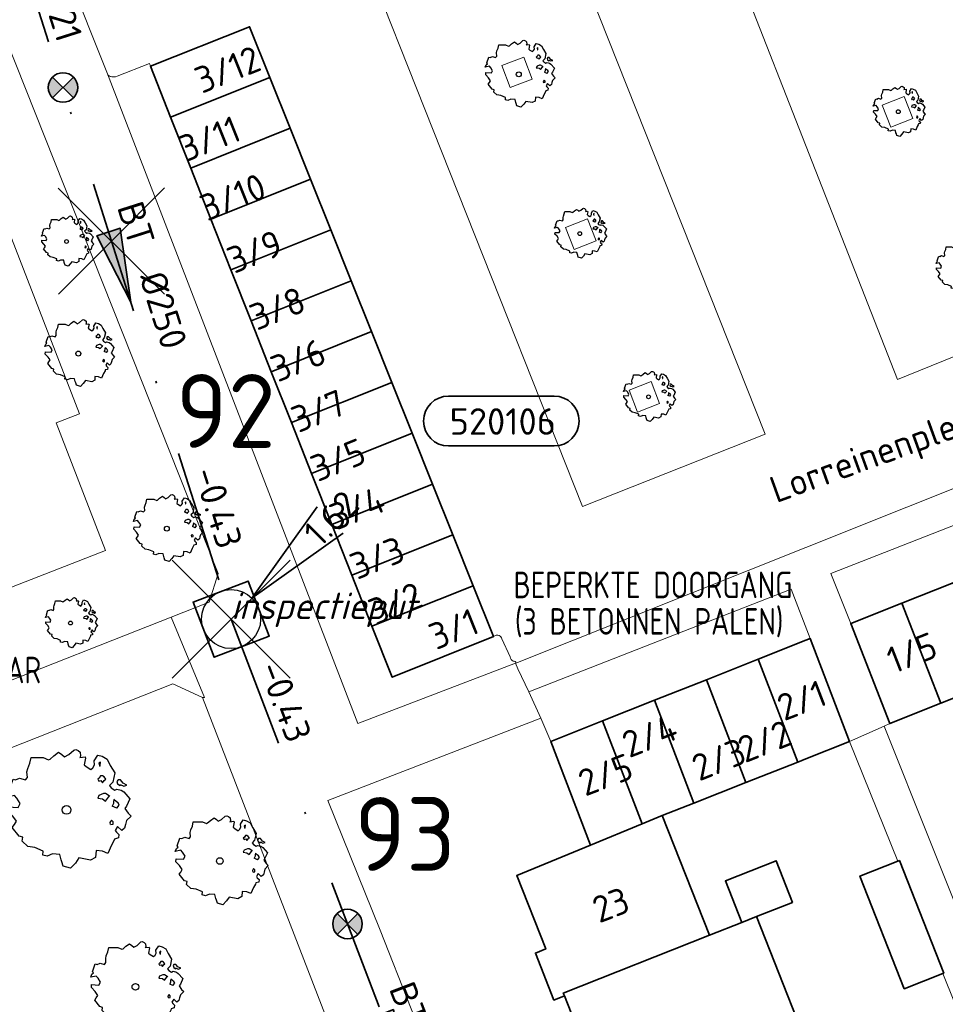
# Model space of a CAD drawing. Header units: metres. Extents: x 152391 to 157968, y 462336 to 467280.
# Tile 246 of 256: x 154960 to 155007, y 464772 to 464822. Entities that reach past the tile are written whole.
import ezdxf
from ezdxf.enums import TextEntityAlignment as Align

# ---------------------------------------------------------------- set-up
doc = ezdxf.new("R2010")
doc.units = ezdxf.units.M
doc.header["$LTSCALE"] = 0.75
doc.header["$PDMODE"] = 3
doc.header["$PDSIZE"] = 3
doc.linetypes.add('RI-VWA_BETON', pattern=[19, 9, -5, 0, -5])
doc.layers.get('0').update_dxf_attribs({"lineweight": 25})
doc.layers.get('defpoints').update_dxf_attribs({"lineweight": 25})
for name, color, linetype, lineweight in [('B-GV-GR-BOOM-S', 252, 'Continuous', 25), ('B-WE-GR-BEPLANTING_CULTUUR_HEESTERS-GV', 251, 'Continuous', 18), ('B-WE-GR-GROENVOORZIENING-GV', 251, 'Continuous', 18), ('B-WE-OG-BEBOUWING-GV', 6, 'Continuous', 35), ('B-WE-OG-BEBOUWING-T18', 1, 'Continuous', 18), ('B-WE-OG-TERREIN_CULTUURSCHEIDING-GV', 251, 'Continuous', 18), ('B-WE-OG-TOPOGRAFIE-T18', 1, 'Continuous', 18), ('B-WE-VH-VERHARDING_BETONSTRAATSTEEN-GV', 251, 'Continuous', 18), ('B-WE-VH-VERHARDING_TEGEL-GV', 251, 'Continuous', 18), ('N-OI-RI-BIJZONDERDERHEDEN-T18', 134, 'Continuous', 18), ('N-OI-RI-T50', 130, 'Continuous', 50), ('N-OI-RI-VWA_PUTNUMMER-S @ 0.75', 36, 'Continuous', 35), ('N-OI-RI-VWA_RIOOLPUT_INSPECTIEPUT-S', 36, 'Continuous', 35), ('N-OI-RI-VWA_STROOMRICHTING-S @ 0.75', 36, 'Continuous', 35), ('N-OI-RI-VWA_TRANSPORTLEIDING_BETON_250-G', 36, 'RI-VWA_BETON', 35)]:
    doc.layers.add(name, color=color, linetype=linetype, lineweight=lineweight)
doc.layers.add('inspectieput', color=7, linetype='Continuous', plot=False)
doc.layers.add('N-OI-RI-VRIJVERVAL_HULPSTUK-S', color=210, linetype='Continuous', lineweight=35, plot=False)
doc.layers.add('N-OI-RI-VRIJVERVAL_HULPSTUK-S-GESLOTEN', color=190, linetype='Continuous', lineweight=35, plot=False)
doc.styles.add('NLCS-ISO', font='isocpeur.ttf')
doc.styles.add('NLCS-ISO-M750-T18', font='NLCS-ISO.ttf', dxfattribs={"height": 1.35})
doc.styles.add('NLCS-ISO-M750-T18_CURSIEF', font='NLCS-ISO.ttf', dxfattribs={"oblique": 15, "height": 1.35})
doc.styles.add('NLCS-ISO-M750-T50', font='NLCS-ISO.ttf', dxfattribs={"height": 3.75})

# ---------------------------------------------------------------- blocks, each defined once
blk = doc.blocks.new('*U166')
at = {"ltscale": 0.1}
blk.add_hatch(color=256, dxfattribs=at).paths.add_polyline_path([(2.5, 0), (-2.5, -0.833), (-2.5, 0.833)])
at = {"ltscale": 0.1, "flags": 128}
blk.add_lwpolyline([(2.5, 0), (-2.5, -0.833), (-2.5, 0.833)], close=True, dxfattribs=at)
at = {"ltscale": 0.1, "style": 'NLCS-ISO'}
for tag, p in [('MAT', (-1, 0.5)), ('BOBL', (-21.821, 0))]:
    blk.add_attdef(tag, text='', height=1.8, dxfattribs=at).set_placement(p, align=Align.BOTTOM_RIGHT)
for tag, p in [('DIA', (1, 0.5)), ('BOBR', (20.875, -0.006))]:
    blk.add_attdef(tag, text='', height=1.8, dxfattribs=at).set_placement(p, align=Align.BOTTOM_LEFT)
at = {"layer": 'defpoints', "ltscale": 0.1, "style": 'NLCS-ISO', "flags": 1}
blk.add_attdef('JVA', text='', height=1.8, dxfattribs=at).set_placement((0, -1), align=Align.TOP_CENTER)
blk = doc.blocks.new('*U168')
at = {"ltscale": 0.1}
blk.add_hatch(color=256, dxfattribs=at).paths.add_polyline_path([(2.5, 0), (-2.5, -0.833), (-2.5, 0.833)])
at = {"ltscale": 0.1, "flags": 128}
blk.add_lwpolyline([(2.5, 0), (-2.5, -0.833), (-2.5, 0.833)], close=True, dxfattribs=at)
at = {"ltscale": 0.1, "style": 'NLCS-ISO'}
for tag, p in [('MAT', (-1, 0.5)), ('BOBL', (-15.689, 0))]:
    blk.add_attdef(tag, text='', height=1.8, dxfattribs=at).set_placement(p, align=Align.BOTTOM_RIGHT)
for tag, p in [('DIA', (1, 0.5)), ('BOBR', (14.743, -0.002))]:
    blk.add_attdef(tag, text='', height=1.8, dxfattribs=at).set_placement(p, align=Align.BOTTOM_LEFT)
at = {"layer": 'defpoints', "ltscale": 0.1, "style": 'NLCS-ISO', "flags": 1}
blk.add_attdef('JVA', text='', height=1.8, dxfattribs=at).set_placement((0, -1), align=Align.TOP_CENTER)
blk = doc.blocks.new('B-SRI-PUT_VWA-SO')
at = {"flags": 128}
blk.add_lwpolyline([(-2, 2), (2, 2), (2, -2), (-2, -2)], close=True, dxfattribs=at)
at = {"lineweight": -3, "flags": 128}
blk.add_lwpolyline([(2, -2), (2, 2), (-2, 2), (-2, -2)], close=True, dxfattribs=at)
at = {"lineweight": -3}
blk.add_circle((0, 0), 2, dxfattribs=at)
blk = doc.blocks.new('*U390')
for q in [(5.834, 7.601), (7.601, 5.834)]:
    blk.add_line((1.414, 1.414), q)
blk.add_lwpolyline([(21.898, 15.121), (14.74, 15.121, 1), (14.74, 11.737), (21.898, 11.737, 1)], format="xyb", close=True)
at = {"ltscale": 0.1, "style": 'NLCS-ISO'}
blk.add_attdef('PUTNR', text='', height=1.8, dxfattribs=at).set_placement((18.421, 13.397), align=Align.MIDDLE_CENTER)
blk.add_attdef('PUTHGT', text='', height=1.8, rotation=45, dxfattribs=at).set_placement((5.388, 5.428), align=Align.MIDDLE_LEFT)
blk = doc.blocks.new('SRI-HULP')
h = blk.add_hatch(color=256)
h.dxf.hatch_style = 1
h.paths.add_polyline_path([(-0.707, 0.707, 0.198912), (-1, 0, 0.198912), (-0.707, -0.707), (0, 0)])
h = blk.add_hatch(color=256)
h.dxf.hatch_style = 1
h.paths.add_polyline_path([(1, 0, 0.198912), (0.707, 0.707), (0, 0), (0.707, -0.707, 0.198912)])
for p, q in [((-0.707, 0.707), (0.707, -0.707)), ((-0.707, -0.707), (0.707, 0.707))]:
    blk.add_line(p, q)
blk.add_circle((0, 0), 1)
blk = doc.blocks.new('SRI-HULP-B')
blk.add_line((-5.43, 5.4), (5.4, -5.4))
at = {"flags": 128}
blk.add_lwpolyline([(5.38, 5.42), (0, 0), (-5.4, -5.4)], dxfattribs=at)
blk = doc.blocks.new('ACMAP_ANN_TEMPLATE_type knoop')
at = {"layer": 'defpoints', "style": 'NLCS-ISO-M750-T18_CURSIEF', "oblique": 15}
blk.add_attdef('type_knoop', (0, 0), '', height=1.35, dxfattribs=at)
blk = doc.blocks.new('SGR-BOOM_21_30')
at = {"linetype": 'Continuous'}
for p, q in [((-0.47, 1.45), (-0.365, 1.548)), ((-0.365, 1.548), (-0.226, 1.647)), ((-0.226, 1.647), (-0.133, 1.581)), ((-0.133, 1.581), (-0.063, 1.515)), ((-0.063, 1.515), (0.065, 1.581)), ((0.065, 1.581), (0.205, 1.712)), ((0.205, 1.712), (0.263, 1.729)), ((0.263, 1.729), (0.333, 1.696)), ((0.333, 1.696), (0.391, 1.647)), ((0.402, 1.532), (0.379, 1.499)), ((0.379, 1.499), (0.53, 1.515)), ((0.391, 1.647), (0.402, 1.532)), ((0.53, 1.515), (0.542, 1.483)), ((0.786, 1.4), (0.891, 1.565)), ((0.891, 1.565), (1.019, 1.532)), ((1.019, 1.532), (1.158, 1.45)), ((-1.133, 1.088), (-1.109, 1.187)), ((-1.121, 0.924), (-1.133, 1.088)), ((-1.109, 1.187), (-1.051, 1.335)), ((-1.051, 1.335), (-1.016, 1.499)), ((-1.016, 1.499), (-0.668, 1.499)), ((-0.668, 1.499), (-0.516, 1.433)), ((-0.516, 1.433), (-0.47, 1.45)), ((0.542, 1.483), (0.507, 1.285)), ((0.507, 1.285), (0.565, 1.236)), ((0.565, 1.236), (0.693, 1.154)), ((0.693, 1.154), (0.751, 1.203)), ((0.751, 1.203), (0.798, 1.285)), ((0.798, 1.285), (0.786, 1.4)), ((0.972, 1.368), (0.926, 1.335)), ((0.926, 1.335), (0.949, 1.253)), ((0.949, 1.253), (0.961, 1.236)), ((0.961, 1.269), (0.972, 1.368)), ((1.158, 1.45), (1.251, 1.269)), ((1.251, 1.269), (1.379, 1.055)), ((1.379, 1.055), (1.321, 0.793)), ((-1.656, 0.48), (-1.598, 0.53)), ((-1.633, 0.579), (-1.528, 0.875)), ((-1.598, 0.53), (-1.633, 0.579)), ((-1.528, 0.875), (-1.458, 0.858)), ((-1.458, 0.858), (-1.342, 0.908)), ((-1.342, 0.908), (-1.179, 0.858)), ((-1.179, 0.858), (-1.121, 0.924)), ((0.937, 0.908), (0.891, 0.875)), ((0.891, 0.875), (0.926, 0.825)), ((0.926, 0.825), (0.984, 0.842)), ((0.972, 0.973), (0.937, 0.908)), ((1.03, 0.973), (0.972, 0.973)), ((0.984, 0.842), (1.03, 0.776)), ((1.077, 0.94), (1.03, 0.973)), ((1.03, 0.776), (1.077, 0.842)), ((1.124, 0.875), (1.077, 0.94)), ((1.077, 0.842), (1.124, 0.875)), ((1.321, 0.793), (1.228, 0.694)), ((1.228, 0.694), (1.275, 0.628)), ((1.275, 0.628), (1.379, 0.563)), ((1.379, 0.563), (1.438, 0.595)), ((1.472, 0.858), (1.438, 0.809)), ((1.438, 0.809), (1.461, 0.743)), ((1.438, 0.595), (1.565, 0.563)), ((1.461, 0.743), (1.531, 0.694)), ((1.542, 0.858), (1.472, 0.858)), ((1.531, 0.727), (1.635, 0.678)), ((1.531, 0.694), (1.542, 0.727)), ((1.624, 0.76), (1.542, 0.858)), ((1.565, 0.563), (1.635, 0.513)), ((1.728, 0.71), (1.624, 0.76)), ((1.635, 0.678), (1.728, 0.71)), ((1.635, 0.513), (1.81, 0.316)), ((-1.703, 0.365), (-1.656, 0.48)), ((-1.493, 0.415), (-1.703, 0.365)), ((-1.679, -0.029), (-1.668, 0.086)), ((-1.668, 0.086), (-1.389, 0.07)), ((-1.423, 0.333), (-1.493, 0.415)), ((-1.33, 0.185), (-1.423, 0.333)), ((-1.389, 0.07), (-1.33, 0.185)), ((0.926, 0.415), (0.891, 0.333)), ((0.891, 0.333), (1.03, 0.316)), ((1.054, 0.464), (0.926, 0.415)), ((1.03, 0.316), (1.112, 0.251)), ((1.112, 0.464), (1.054, 0.464)), ((1.217, 0.398), (1.112, 0.464)), ((1.112, 0.251), (1.205, 0.365)), ((1.205, 0.365), (1.24, 0.415)), ((1.344, 0.185), (1.31, 0.103)), ((1.434, 0.049), (1.31, 0.103)), ((1.356, 0.3), (1.344, 0.234)), ((1.344, 0.234), (1.344, 0.185)), ((1.426, 0.234), (1.356, 0.3)), ((1.472, 0.201), (1.426, 0.234)), ((1.434, 0.049), (1.507, 0.136)), ((1.507, 0.136), (1.472, 0.201)), ((1.717, 0.103), (1.67, 0.037)), ((1.67, 0.037), (1.763, -0.094)), ((1.81, 0.316), (1.717, 0.103)), ((-1.54, -0.177), (-1.679, -0.029)), ((-1.551, -0.505), (-1.493, -0.423)), ((-1.435, -0.324), (-1.54, -0.177)), ((-1.493, -0.423), (-1.435, -0.324)), ((1.286, -0.292), (1.24, -0.357)), ((1.24, -0.357), (1.251, -0.423)), ((1.263, -0.423), (1.333, -0.407)), ((1.333, -0.341), (1.286, -0.292)), ((1.333, -0.407), (1.333, -0.341)), ((1.461, -0.472), (1.391, -0.587)), ((1.577, -0.587), (1.461, -0.472)), ((1.682, -0.423), (1.658, -0.522)), ((1.717, -0.308), (1.682, -0.423)), ((1.845, -0.177), (1.717, -0.308)), ((1.763, -0.094), (1.845, -0.177)), ((-1.354, -0.752), (-1.551, -0.505)), ((-1.249, -0.784), (-1.354, -0.752)), ((-1.272, -0.899), (-1.249, -0.784)), ((-1.109, -1.047), (-1.272, -0.899)), ((1.356, -0.883), (1.286, -1.014)), ((1.368, -0.834), (1.356, -0.883)), ((1.484, -0.801), (1.368, -0.834)), ((1.391, -0.587), (1.426, -0.637)), ((1.426, -0.637), (1.496, -0.702)), ((1.496, -0.702), (1.484, -0.801)), ((1.658, -0.522), (1.577, -0.587)), ((-0.912, -1.08), (-1.109, -1.047)), ((-0.668, -1.179), (-0.912, -1.08)), ((-0.679, -1.294), (-0.668, -1.179)), ((-0.551, -1.326), (-0.679, -1.294)), ((-0.4, -1.261), (-0.551, -1.326)), ((-0.191, -1.277), (-0.4, -1.261)), ((-0.156, -1.425), (-0.191, -1.277)), ((-0.133, -1.491), (-0.156, -1.425)), ((-0.098, -1.606), (-0.133, -1.491)), ((0.356, -1.376), (0.251, -1.524)), ((0.682, -1.441), (0.356, -1.376)), ((0.833, -1.359), (0.682, -1.441)), ((0.844, -1.162), (0.833, -1.359)), ((1.03, -1.179), (0.844, -1.162)), ((1.182, -1.244), (1.03, -1.179)), ((1.286, -1.014), (1.182, -1.244)), ((0.112, -1.671), (-0.098, -1.606)), ((0.251, -1.524), (0.112, -1.671))]:
    blk.add_line(p, q, dxfattribs=at)
blk.add_circle((0, 0), 0.126, dxfattribs=at)
blk = doc.blocks.new('SGR-BOOM_31_50')
at = {"linetype": 'Continuous'}
for p, q in [((-0.626, 1.933), (-0.487, 2.064)), ((-0.487, 2.064), (-0.301, 2.196)), ((-0.301, 2.196), (-0.177, 2.108)), ((-0.177, 2.108), (-0.084, 2.02)), ((-0.084, 2.02), (0.087, 2.108)), ((0.087, 2.108), (0.273, 2.283)), ((0.273, 2.283), (0.351, 2.305)), ((0.351, 2.305), (0.444, 2.261)), ((0.444, 2.261), (0.521, 2.196)), ((0.537, 2.042), (0.506, 1.999)), ((0.506, 1.999), (0.707, 2.02)), ((0.521, 2.196), (0.537, 2.042)), ((0.707, 2.02), (0.723, 1.977)), ((1.048, 1.867), (1.188, 2.086)), ((1.188, 2.086), (1.358, 2.042)), ((1.358, 2.042), (1.545, 1.933)), ((-1.51, 1.451), (-1.479, 1.582)), ((-1.479, 1.582), (-1.402, 1.78)), ((-1.402, 1.78), (-1.355, 1.999)), ((-1.355, 1.999), (-0.89, 1.999)), ((-0.89, 1.999), (-0.688, 1.911)), ((-0.688, 1.911), (-0.626, 1.933)), ((0.723, 1.977), (0.676, 1.714)), ((0.676, 1.714), (0.754, 1.648)), ((0.754, 1.648), (0.924, 1.539)), ((0.924, 1.539), (1.002, 1.604)), ((1.002, 1.604), (1.064, 1.714)), ((1.064, 1.714), (1.048, 1.867)), ((1.296, 1.823), (1.234, 1.78)), ((1.234, 1.78), (1.265, 1.67)), ((1.265, 1.67), (1.281, 1.648)), ((1.281, 1.692), (1.296, 1.823)), ((1.545, 1.933), (1.669, 1.692)), ((1.669, 1.692), (1.839, 1.407)), ((-2.177, 0.772), (-2.038, 1.166)), ((-2.038, 1.166), (-1.944, 1.144)), ((-1.944, 1.144), (-1.789, 1.21)), ((-1.789, 1.21), (-1.572, 1.144)), ((-1.572, 1.144), (-1.495, 1.232)), ((-1.495, 1.232), (-1.51, 1.451)), ((1.25, 1.21), (1.188, 1.166)), ((1.188, 1.166), (1.234, 1.101)), ((1.234, 1.101), (1.312, 1.122)), ((1.296, 1.298), (1.25, 1.21)), ((1.374, 1.298), (1.296, 1.298)), ((1.312, 1.122), (1.374, 1.035)), ((1.436, 1.254), (1.374, 1.298)), ((1.374, 1.035), (1.436, 1.122)), ((1.498, 1.166), (1.436, 1.254)), ((1.436, 1.122), (1.498, 1.166)), ((1.762, 1.057), (1.638, 0.925)), ((1.839, 1.407), (1.762, 1.057)), ((1.963, 1.144), (1.917, 1.079)), ((1.917, 1.079), (1.948, 0.991)), ((2.056, 1.144), (1.963, 1.144)), ((2.165, 1.013), (2.056, 1.144)), ((2.304, 0.947), (2.165, 1.013)), ((-2.27, 0.487), (-2.208, 0.641)), ((-1.991, 0.553), (-2.27, 0.487)), ((-2.208, 0.641), (-2.131, 0.706)), ((-2.131, 0.706), (-2.177, 0.772)), ((-1.898, 0.444), (-1.991, 0.553)), ((1.234, 0.553), (1.188, 0.444)), ((1.405, 0.619), (1.234, 0.553)), ((1.483, 0.619), (1.405, 0.619)), ((1.622, 0.531), (1.483, 0.619)), ((1.607, 0.487), (1.653, 0.553)), ((1.638, 0.925), (1.7, 0.838)), ((1.7, 0.838), (1.839, 0.75)), ((1.839, 0.75), (1.917, 0.794)), ((1.917, 0.794), (2.087, 0.75)), ((1.948, 0.991), (2.041, 0.925)), ((2.041, 0.969), (2.18, 0.903)), ((2.041, 0.925), (2.056, 0.969)), ((2.087, 0.75), (2.18, 0.684)), ((2.18, 0.903), (2.304, 0.947)), ((2.18, 0.684), (2.413, 0.422)), ((-2.239, -0.038), (-2.224, 0.115)), ((-2.224, 0.115), (-1.851, 0.093)), ((-1.774, 0.246), (-1.898, 0.444)), ((-1.851, 0.093), (-1.774, 0.246)), ((1.188, 0.444), (1.374, 0.422)), ((1.374, 0.422), (1.483, 0.334)), ((1.483, 0.334), (1.607, 0.487)), ((1.793, 0.246), (1.746, 0.137)), ((1.911, 0.065), (1.746, 0.137)), ((1.808, 0.4), (1.793, 0.312)), ((1.793, 0.312), (1.793, 0.246)), ((1.901, 0.312), (1.808, 0.4)), ((1.963, 0.268), (1.901, 0.312)), ((1.911, 0.065), (2.01, 0.181)), ((2.01, 0.181), (1.963, 0.268)), ((2.289, 0.137), (2.227, 0.049)), ((2.227, 0.049), (2.351, -0.126)), ((2.413, 0.422), (2.289, 0.137)), ((-2.053, -0.235), (-2.239, -0.038)), ((-1.913, -0.433), (-2.053, -0.235)), ((-1.991, -0.564), (-1.913, -0.433)), ((1.715, -0.389), (1.653, -0.476)), ((1.653, -0.476), (1.669, -0.564)), ((1.777, -0.454), (1.715, -0.389)), ((1.777, -0.542), (1.777, -0.454)), ((2.289, -0.411), (2.242, -0.564)), ((2.459, -0.235), (2.289, -0.411)), ((2.351, -0.126), (2.459, -0.235)), ((-2.069, -0.673), (-1.991, -0.564)), ((-1.805, -1.002), (-2.069, -0.673)), ((1.684, -0.564), (1.777, -0.542)), ((1.948, -0.63), (1.855, -0.783)), ((1.855, -0.783), (1.901, -0.849)), ((1.901, -0.849), (1.994, -0.936)), ((2.103, -0.783), (1.948, -0.63)), ((1.994, -0.936), (1.979, -1.068)), ((2.211, -0.695), (2.103, -0.783)), ((2.242, -0.564), (2.211, -0.695)), ((-1.665, -1.046), (-1.805, -1.002)), ((-1.696, -1.199), (-1.665, -1.046)), ((-1.479, -1.396), (-1.696, -1.199)), ((-1.216, -1.44), (-1.479, -1.396)), ((-0.89, -1.571), (-1.216, -1.44)), ((1.715, -1.352), (1.576, -1.659)), ((1.808, -1.177), (1.715, -1.352)), ((1.824, -1.112), (1.808, -1.177)), ((1.979, -1.068), (1.824, -1.112)), ((-0.906, -1.725), (-0.89, -1.571)), ((-0.735, -1.769), (-0.906, -1.725)), ((-0.533, -1.681), (-0.735, -1.769)), ((-0.254, -1.703), (-0.533, -1.681)), ((-0.208, -1.9), (-0.254, -1.703)), ((-0.177, -1.988), (-0.208, -1.9)), ((-0.13, -2.141), (-0.177, -1.988)), ((0.475, -1.834), (0.335, -2.031)), ((0.909, -1.922), (0.475, -1.834)), ((1.11, -1.812), (0.909, -1.922)), ((1.126, -1.55), (1.11, -1.812)), ((1.374, -1.571), (1.126, -1.55)), ((1.576, -1.659), (1.374, -1.571)), ((0.149, -2.229), (-0.13, -2.141)), ((0.335, -2.031), (0.149, -2.229))]:
    blk.add_line(p, q, dxfattribs=at)
blk.add_circle((0, 0), 0.169, dxfattribs=at)
blk = doc.blocks.new('SGR-BOOM_50_100')
at = {"linetype": 'Continuous'}
for p, q in [((0.116, 2.811), (0.364, 3.044)), ((0.364, 3.044), (0.467, 3.074)), ((0.467, 3.074), (0.591, 3.015)), ((0.591, 3.015), (0.695, 2.928)), ((-1.869, 2.373), (-1.807, 2.665)), ((-1.807, 2.665), (-1.187, 2.665)), ((-1.187, 2.665), (-0.918, 2.548)), ((-0.918, 2.548), (-0.835, 2.577)), ((-0.835, 2.577), (-0.649, 2.752)), ((-0.649, 2.752), (-0.401, 2.928)), ((-0.401, 2.928), (-0.236, 2.811)), ((-0.236, 2.811), (-0.112, 2.694)), ((-0.112, 2.694), (0.116, 2.811)), ((0.715, 2.723), (0.674, 2.665)), ((0.674, 2.665), (0.943, 2.694)), ((0.695, 2.928), (0.715, 2.723)), ((0.964, 2.636), (0.902, 2.285)), ((0.943, 2.694), (0.964, 2.636)), ((1.398, 2.49), (1.584, 2.782)), ((1.584, 2.782), (1.811, 2.723)), ((1.811, 2.723), (2.059, 2.577)), ((2.059, 2.577), (2.225, 2.256)), ((-2.014, 1.935), (-1.972, 2.11)), ((-1.972, 2.11), (-1.869, 2.373)), ((0.902, 2.285), (1.005, 2.198)), ((1.005, 2.198), (1.232, 2.052)), ((1.232, 2.052), (1.336, 2.139)), ((1.336, 2.139), (1.418, 2.285)), ((1.418, 2.285), (1.398, 2.49)), ((1.729, 2.431), (1.646, 2.373)), ((1.646, 2.373), (1.687, 2.227)), ((1.687, 2.227), (1.708, 2.198)), ((1.708, 2.256), (1.729, 2.431)), ((2.225, 2.256), (2.452, 1.876)), ((-2.903, 1.029), (-2.717, 1.555)), ((-2.717, 1.555), (-2.593, 1.526)), ((-2.593, 1.526), (-2.386, 1.613)), ((-2.386, 1.613), (-2.096, 1.526)), ((-2.096, 1.526), (-1.993, 1.643)), ((-1.993, 1.643), (-2.014, 1.935)), ((1.667, 1.613), (1.584, 1.555)), ((1.584, 1.555), (1.646, 1.467)), ((1.729, 1.73), (1.667, 1.613)), ((1.832, 1.73), (1.729, 1.73)), ((1.915, 1.672), (1.832, 1.73)), ((1.997, 1.555), (1.915, 1.672)), ((1.915, 1.497), (1.997, 1.555)), ((2.452, 1.876), (2.349, 1.409)), ((2.618, 1.526), (2.556, 1.438)), ((2.742, 1.526), (2.618, 1.526)), ((2.886, 1.351), (2.742, 1.526)), ((-2.841, 0.942), (-2.903, 1.029)), ((1.646, 1.467), (1.749, 1.497)), ((1.749, 1.497), (1.832, 1.38)), ((1.832, 1.38), (1.915, 1.497)), ((2.349, 1.409), (2.183, 1.234)), ((2.183, 1.234), (2.266, 1.117)), ((2.266, 1.117), (2.452, 1)), ((2.452, 1), (2.556, 1.059)), ((2.556, 1.438), (2.597, 1.321)), ((2.556, 1.059), (2.783, 1)), ((2.597, 1.321), (2.721, 1.234)), ((2.721, 1.292), (2.907, 1.205)), ((2.721, 1.234), (2.742, 1.292)), ((3.072, 1.263), (2.886, 1.351)), ((2.907, 1.205), (3.072, 1.263)), ((-3.027, 0.65), (-2.944, 0.854)), ((-2.655, 0.737), (-3.027, 0.65)), ((-2.944, 0.854), (-2.841, 0.942)), ((-2.531, 0.591), (-2.655, 0.737)), ((-2.365, 0.329), (-2.531, 0.591)), ((1.646, 0.737), (1.584, 0.591)), ((1.584, 0.591), (1.832, 0.562)), ((1.873, 0.825), (1.646, 0.737)), ((1.832, 0.562), (1.977, 0.445)), ((1.977, 0.825), (1.873, 0.825)), ((2.163, 0.708), (1.977, 0.825)), ((1.977, 0.445), (2.142, 0.65)), ((2.142, 0.65), (2.204, 0.737)), ((2.411, 0.533), (2.39, 0.416)), ((2.535, 0.416), (2.411, 0.533)), ((2.783, 1), (2.907, 0.913)), ((2.907, 0.913), (3.217, 0.562)), ((3.217, 0.562), (3.052, 0.183)), ((-2.985, -0.051), (-2.965, 0.153)), ((-2.965, 0.153), (-2.469, 0.124)), ((-2.469, 0.124), (-2.365, 0.329)), ((2.39, 0.329), (2.328, 0.183)), ((2.549, 0.087), (2.328, 0.183)), ((2.39, 0.416), (2.39, 0.329)), ((2.618, 0.358), (2.535, 0.416)), ((2.549, 0.087), (2.68, 0.241)), ((2.68, 0.241), (2.618, 0.358)), ((3.052, 0.183), (2.969, 0.066)), ((2.969, 0.066), (3.135, -0.168)), ((-2.737, -0.314), (-2.985, -0.051)), ((-2.551, -0.577), (-2.737, -0.314)), ((3.279, -0.314), (3.052, -0.548)), ((3.135, -0.168), (3.279, -0.314)), ((-2.758, -0.898), (-2.655, -0.752)), ((-2.407, -1.336), (-2.758, -0.898)), ((-2.655, -0.752), (-2.551, -0.577)), ((2.287, -0.518), (2.204, -0.635)), ((2.204, -0.635), (2.225, -0.752)), ((2.245, -0.752), (2.37, -0.723)), ((2.37, -0.606), (2.287, -0.518)), ((2.37, -0.723), (2.37, -0.606)), ((2.597, -0.84), (2.473, -1.044)), ((2.804, -1.044), (2.597, -0.84)), ((2.948, -0.927), (2.804, -1.044)), ((2.99, -0.752), (2.948, -0.927)), ((3.052, -0.548), (2.99, -0.752)), ((-2.22, -1.394), (-2.407, -1.336)), ((-2.262, -1.599), (-2.22, -1.394)), ((2.432, -1.482), (2.411, -1.57)), ((2.638, -1.424), (2.432, -1.482)), ((2.473, -1.044), (2.535, -1.132)), ((2.535, -1.132), (2.659, -1.248)), ((2.659, -1.248), (2.638, -1.424)), ((-1.972, -1.862), (-2.262, -1.599)), ((-1.621, -1.92), (-1.972, -1.862)), ((-1.187, -2.095), (-1.621, -1.92)), ((2.287, -1.803), (2.101, -2.212)), ((2.411, -1.57), (2.287, -1.803)), ((-1.207, -2.3), (-1.187, -2.095)), ((-0.98, -2.358), (-1.207, -2.3)), ((-0.711, -2.241), (-0.98, -2.358)), ((-0.339, -2.271), (-0.711, -2.241)), ((-0.277, -2.533), (-0.339, -2.271)), ((0.633, -2.446), (0.447, -2.709)), ((1.212, -2.563), (0.633, -2.446)), ((1.48, -2.417), (1.212, -2.563)), ((1.501, -2.066), (1.48, -2.417)), ((1.832, -2.095), (1.501, -2.066)), ((2.101, -2.212), (1.832, -2.095)), ((-0.236, -2.65), (-0.277, -2.533)), ((-0.174, -2.855), (-0.236, -2.65)), ((0.199, -2.971), (-0.174, -2.855)), ((0.447, -2.709), (0.199, -2.971))]:
    blk.add_line(p, q, dxfattribs=at)
blk.add_circle((0, 0), 0.225, dxfattribs=at)
blk = doc.blocks.new('SGR-BOOM_0_20')
at = {"linetype": 'Continuous'}
for p, q in [((-0.788, 1.001), (-0.762, 1.124)), ((-0.762, 1.124), (-0.501, 1.124)), ((-0.501, 1.124), (-0.387, 1.075)), ((-0.387, 1.075), (-0.352, 1.087)), ((-0.352, 1.087), (-0.274, 1.161)), ((-0.274, 1.161), (-0.169, 1.235)), ((-0.169, 1.235), (-0.099, 1.186)), ((-0.099, 1.186), (-0.047, 1.137)), ((-0.047, 1.137), (0.049, 1.186)), ((0.049, 1.186), (0.154, 1.284)), ((0.154, 1.284), (0.197, 1.297)), ((0.197, 1.297), (0.25, 1.272)), ((0.25, 1.272), (0.293, 1.235)), ((0.302, 1.149), (0.284, 1.124)), ((0.284, 1.124), (0.398, 1.137)), ((0.293, 1.235), (0.302, 1.149)), ((0.407, 1.112), (0.38, 0.964)), ((0.398, 1.137), (0.407, 1.112)), ((0.59, 1.05), (0.668, 1.173)), ((0.598, 0.964), (0.59, 1.05)), ((0.668, 1.173), (0.764, 1.149)), ((0.729, 1.026), (0.694, 1.001)), ((0.721, 0.952), (0.729, 1.026)), ((0.764, 1.149), (0.869, 1.087)), ((0.869, 1.087), (0.939, 0.952)), ((-1.225, 0.434), (-1.146, 0.656)), ((-1.146, 0.656), (-1.094, 0.644)), ((-1.094, 0.644), (-1.007, 0.681)), ((-1.007, 0.681), (-0.884, 0.644)), ((-0.884, 0.644), (-0.841, 0.693)), ((-0.85, 0.816), (-0.832, 0.89)), ((-0.841, 0.693), (-0.85, 0.816)), ((-0.832, 0.89), (-0.788, 1.001)), ((0.38, 0.964), (0.424, 0.927)), ((0.424, 0.927), (0.52, 0.865)), ((0.52, 0.865), (0.564, 0.902)), ((0.564, 0.902), (0.598, 0.964)), ((0.703, 0.681), (0.668, 0.656)), ((0.668, 0.656), (0.694, 0.619)), ((0.694, 1.001), (0.712, 0.939)), ((0.694, 0.619), (0.738, 0.631)), ((0.729, 0.73), (0.703, 0.681)), ((0.712, 0.939), (0.721, 0.927)), ((0.773, 0.73), (0.729, 0.73)), ((0.738, 0.631), (0.773, 0.582)), ((0.808, 0.705), (0.773, 0.73)), ((0.773, 0.582), (0.808, 0.631)), ((0.843, 0.656), (0.808, 0.705)), ((0.808, 0.631), (0.843, 0.656)), ((0.991, 0.594), (0.921, 0.521)), ((0.921, 0.521), (0.956, 0.471)), ((0.939, 0.952), (1.035, 0.792)), ((1.035, 0.792), (0.991, 0.594)), ((1.104, 0.644), (1.078, 0.607)), ((1.078, 0.607), (1.096, 0.557)), ((1.096, 0.557), (1.148, 0.521)), ((1.157, 0.644), (1.104, 0.644)), ((1.148, 0.545), (1.226, 0.508)), ((1.148, 0.521), (1.157, 0.545)), ((1.218, 0.57), (1.157, 0.644)), ((1.296, 0.533), (1.218, 0.57)), ((1.226, 0.508), (1.296, 0.533)), ((-1.277, 0.274), (-1.242, 0.36)), ((-1.12, 0.311), (-1.277, 0.274)), ((-1.259, -0.022), (-1.251, 0.065)), ((-1.251, 0.065), (-1.041, 0.052)), ((-1.242, 0.36), (-1.198, 0.397)), ((-1.198, 0.397), (-1.225, 0.434)), ((-1.068, 0.249), (-1.12, 0.311)), ((-0.998, 0.139), (-1.068, 0.249)), ((-1.041, 0.052), (-0.998, 0.139)), ((0.694, 0.311), (0.668, 0.249)), ((0.668, 0.249), (0.773, 0.237)), ((0.79, 0.348), (0.694, 0.311)), ((0.773, 0.237), (0.834, 0.188)), ((0.834, 0.348), (0.79, 0.348)), ((0.912, 0.299), (0.834, 0.348)), ((0.834, 0.188), (0.904, 0.274)), ((0.904, 0.274), (0.93, 0.311)), ((0.956, 0.471), (1.035, 0.422)), ((1.008, 0.139), (0.982, 0.077)), ((1.075, 0.037), (0.982, 0.077)), ((1.017, 0.225), (1.008, 0.176)), ((1.008, 0.176), (1.008, 0.139)), ((1.069, 0.176), (1.017, 0.225)), ((1.035, 0.422), (1.078, 0.447)), ((1.104, 0.151), (1.069, 0.176)), ((1.075, 0.037), (1.13, 0.102)), ((1.078, 0.447), (1.174, 0.422)), ((1.13, 0.102), (1.104, 0.151)), ((1.174, 0.422), (1.226, 0.385)), ((1.226, 0.385), (1.357, 0.237)), ((1.287, 0.077), (1.253, 0.028)), ((1.253, 0.028), (1.322, -0.071)), ((1.357, 0.237), (1.287, 0.077)), ((-1.155, -0.132), (-1.259, -0.022)), ((-1.164, -0.379), (-1.12, -0.317)), ((-1.015, -0.564), (-1.164, -0.379)), ((-1.076, -0.243), (-1.155, -0.132)), ((-1.12, -0.317), (-1.076, -0.243)), ((0.965, -0.219), (0.93, -0.268)), ((0.93, -0.268), (0.939, -0.317)), ((0.947, -0.317), (1, -0.305)), ((1, -0.256), (0.965, -0.219)), ((1, -0.305), (1, -0.256)), ((1.096, -0.354), (1.043, -0.44)), ((1.043, -0.44), (1.069, -0.477)), ((1.069, -0.477), (1.122, -0.527)), ((1.183, -0.44), (1.096, -0.354)), ((1.244, -0.391), (1.183, -0.44)), ((1.261, -0.317), (1.244, -0.391)), ((1.287, -0.231), (1.261, -0.317)), ((1.383, -0.132), (1.287, -0.231)), ((1.322, -0.071), (1.383, -0.132)), ((-0.937, -0.588), (-1.015, -0.564)), ((-0.954, -0.675), (-0.937, -0.588)), ((-0.832, -0.785), (-0.954, -0.675)), ((-0.684, -0.81), (-0.832, -0.785)), ((-0.501, -0.884), (-0.684, -0.81)), ((-0.509, -0.97), (-0.501, -0.884)), ((-0.413, -0.995), (-0.509, -0.97)), ((-0.3, -0.946), (-0.413, -0.995)), ((-0.143, -0.958), (-0.3, -0.946)), ((-0.117, -1.069), (-0.143, -0.958)), ((0.633, -0.872), (0.625, -1.019)), ((0.773, -0.884), (0.633, -0.872)), ((0.886, -0.933), (0.773, -0.884)), ((0.965, -0.761), (0.886, -0.933)), ((1.017, -0.662), (0.965, -0.761)), ((1.026, -0.625), (1.017, -0.662)), ((1.113, -0.601), (1.026, -0.625)), ((1.122, -0.527), (1.113, -0.601)), ((-0.099, -1.118), (-0.117, -1.069)), ((-0.073, -1.204), (-0.099, -1.118)), ((0.084, -1.254), (-0.073, -1.204)), ((0.188, -1.143), (0.084, -1.254)), ((0.267, -1.032), (0.188, -1.143)), ((0.511, -1.081), (0.267, -1.032)), ((0.625, -1.019), (0.511, -1.081))]:
    blk.add_line(p, q, dxfattribs=at)
blk.add_circle((0, 0), 0.0948, dxfattribs=at)

msp = doc.modelspace()

# ---------------------------------------------------------------- linework, layer by layer
at = {"layer": 'B-WE-GR-BEPLANTING_CULTUUR_HEESTERS-GV'}
msp.add_lwpolyline([(154939.079, 464780.807), (154967.723, 464792.103), (154969.647, 464792.862), (154970.112, 464794.319), (154954.437, 464833.753), (154952.069, 464832.812), (154953.631, 464828.663), (154952.982, 464828.411), (154963.066, 464802.441), (154961.867, 464801.987), (154964.388, 464795.494), (154937.465, 464785.002)], close=True, dxfattribs=at)
for points in [[(154975.885, 464796.816), (154974.861, 464799.404), (154973.836, 464801.992), (154972.812, 464804.58), (154971.788, 464807.167), (154970.763, 464809.755), (154969.739, 464812.343), (154968.715, 464814.931), (154967.69, 464817.519), (154966.666, 464820.107), (154966.611, 464820.256), (154964.969, 464819.602)], [(154964.479, 464819.72), (154977.219, 464786.687), (154985.236, 464789.755), (154985.256, 464789.763)], [(154984.107, 464791.11), (154978.961, 464789.044), (154977.934, 464791.64), (154976.909, 464794.228), (154975.885, 464796.816)], [(154984.957, 464790.074), (154984.542, 464790.993)]]:
    msp.add_lwpolyline(points, dxfattribs=at)
for points in [[(154964.616, 464819.597, -0.161904), (154964.479, 464819.72)], [(154964.969, 464819.602, -0.201133), (154964.616, 464819.597)], [(154984.41, 464791.159, 0.30691), (154984.107, 464791.11)], [(154984.542, 464790.993, 0.228279), (154984.41, 464791.159)], [(154985.115, 464789.863, -0.208649), (154984.957, 464790.074)], [(154985.256, 464789.763, 0.484862), (154985.115, 464789.863)]]:
    msp.add_lwpolyline(points, format="xyb", dxfattribs=at)
at = {"layer": 'B-WE-GR-GROENVOORZIENING-GV'}
for points in [[(154984.534, 464820.146), (154984.968, 464819.027), (154986.087, 464819.461), (154985.652, 464820.58)], [(155003.888, 464818.132), (155004.322, 464817.013), (155005.441, 464817.448), (155005.006, 464818.567)], [(154987.775, 464811.911), (154988.209, 464810.792), (154989.328, 464811.227), (154988.893, 464812.345)], [(154991.443, 464802.525), (154992.561, 464802.959), (154992.127, 464804.078), (154991.008, 464803.643)]]:
    msp.add_lwpolyline(points, close=True, dxfattribs=at)
at = {"layer": 'B-WE-OG-BEBOUWING-GV'}
for points in [[(154966.666, 464820.107), (154967.69, 464817.519), (154972.739, 464819.539), (154971.706, 464822.123)], [(154973.773, 464816.954), (154972.739, 464819.539), (154967.69, 464817.519), (154968.715, 464814.931)], [(154974.806, 464814.37), (154973.773, 464816.954), (154968.715, 464814.931), (154969.739, 464812.343)], [(154970.763, 464809.755), (154975.839, 464811.786), (154974.806, 464814.37), (154969.739, 464812.343)], [(154975.839, 464811.786), (154970.763, 464809.755), (154971.788, 464807.167), (154976.873, 464809.202)], [(154977.906, 464806.617), (154976.873, 464809.202), (154971.788, 464807.167), (154972.812, 464804.58)], [(154978.939, 464804.033), (154977.906, 464806.617), (154972.812, 464804.58), (154973.836, 464801.992)], [(154974.861, 464799.404), (154979.973, 464801.449), (154978.939, 464804.033), (154973.836, 464801.992)], [(154974.861, 464799.404), (154975.885, 464796.816), (154981.006, 464798.865), (154979.973, 464801.449)], [(154981.006, 464798.865), (154975.885, 464796.816), (154976.909, 464794.228), (154982.04, 464796.28)], [(154983.073, 464793.696), (154982.04, 464796.28), (154976.909, 464794.228), (154977.934, 464791.64)], [(154983.073, 464793.696), (154977.934, 464791.64), (154978.961, 464789.044), (154984.107, 464791.11)], [(155007.484, 464793.851), (155004.883, 464792.814), (155006.865, 464787.724), (155009.467, 464788.757)], [(155004.883, 464792.814), (155002.282, 464791.777), (155004.262, 464786.691), (155006.865, 464787.724)], [(155002.227, 464785.77), (155000.21, 464791.015), (155000, 464790.931), (154997.582, 464789.969), (154999.59, 464784.73), (155000, 464784.892)], [(154994.942, 464788.919), (154996.947, 464783.688), (154999.59, 464784.73), (154997.582, 464789.969)], [(154996.947, 464783.688), (154994.942, 464788.919), (154992.303, 464787.87), (154994.304, 464782.646)], [(154994.304, 464782.646), (154992.303, 464787.87), (154989.663, 464786.82), (154991.668, 464781.588), (154992.692, 464782.01)], [(154989.663, 464786.82), (154987.024, 464785.77), (154989.041, 464780.506), (154991.668, 464781.588)], [(154989.041, 464780.506), (154985.295, 464778.963), (154986.773, 464775.227), (154986.243, 464775.017), (154987.187, 464772.631), (154987.717, 464772.841), (154987.66, 464772.986), (154995.099, 464775.93), (154992.692, 464782.01), (154991.668, 464781.588)], [(154997.492, 464776.872), (154999.319, 464777.596), (154998.482, 464779.711), (154995.904, 464778.691), (154996.742, 464776.573)], [(155006.97, 464773.985), (155007.008, 464774), (155004.755, 464779.723), (155004.674, 464779.691), (155002.746, 464778.932), (155004.999, 464773.209)], [(154997.492, 464776.872), (154996.742, 464776.573), (154995.102, 464775.924), (154995.099, 464775.93), (154987.66, 464772.986), (154987.717, 464772.841), (154989.084, 464769.388), (154988.554, 464769.178), (154989.498, 464766.792), (154990.028, 464767.002), (154989.978, 464767.128), (154997.416, 464770.072), (154997.376, 464770.171), (154999.769, 464771.118)]]:
    msp.add_lwpolyline(points, close=True, dxfattribs=at)
at = {"layer": 'B-WE-OG-TERREIN_CULTUURSCHEIDING-GV'}
msp.add_lwpolyline([(154905.128, 464762.941), (154911.126, 464747.807), (154933.187, 464691.751), (154937.818, 464680.001), (154969.702, 464692.646), (154990.865, 464700.638), (155002.15, 464704.9), (154997.38, 464717.34), (154979.411, 464762.749), (154979.136, 464762.641), (154969.312, 464788.01), (154967.81, 464788.706), (154905.773, 464764.191)], close=True, dxfattribs=at)
at = {"layer": 'B-WE-VH-VERHARDING_BETONSTRAATSTEEN-GV'}
for points in [[(155001.455, 464839.765), (155013.935, 464807.937), (155004.663, 464804.191), (154992.167, 464836.058)], [(155004.663, 464804.191), (155013.935, 464807.937), (155001.455, 464839.765), (154992.167, 464836.058)], [(154997.937, 464801.409), (154988.643, 464797.719), (154975.986, 464829.601), (154985.274, 464833.307)], [(154985.274, 464833.307), (154975.986, 464829.601), (154988.643, 464797.719), (154997.937, 464801.409)], [(154984.968, 464819.027), (154984.534, 464820.146), (154985.652, 464820.58), (154986.087, 464819.461)], [(155004.322, 464817.013), (155003.888, 464818.132), (155005.006, 464818.567), (155005.441, 464817.448)], [(154988.209, 464810.792), (154987.775, 464811.911), (154988.893, 464812.345), (154989.328, 464811.227)], [(154992.561, 464802.959), (154991.443, 464802.525), (154991.008, 464803.643), (154992.127, 464804.078)]]:
    msp.add_lwpolyline(points, close=True, dxfattribs=at)
for points in [[(154960.549, 464829.59), (154964.411, 464819.898), (154964.479, 464819.72)], [(154964.969, 464819.602), (154966.611, 464820.256), (154966.666, 464820.107), (154971.706, 464822.123), (154972.739, 464819.539), (154973.773, 464816.954), (154974.806, 464814.37), (154975.839, 464811.786), (154976.873, 464809.202), (154977.906, 464806.617), (154978.939, 464804.033), (154979.973, 464801.449), (154981.006, 464798.865), (154982.04, 464796.28), (154983.073, 464793.696), (154984.107, 464791.11)], [(154985.256, 464789.763), (155000, 464795.645), (155015.321, 464801.76), (155022.837, 464804.753), (155018.509, 464815.906), (155018.466, 464816.016)], [(154984.542, 464790.993), (154984.957, 464790.074)]]:
    msp.add_lwpolyline(points, dxfattribs=at)
for points in [[(154964.479, 464819.72, 0.161904), (154964.616, 464819.597)], [(154964.616, 464819.597, 0.201133), (154964.969, 464819.602)], [(154984.107, 464791.11, -0.30691), (154984.41, 464791.159)], [(154984.41, 464791.159, -0.228279), (154984.542, 464790.993)], [(154984.957, 464790.074, 0.208649), (154985.115, 464789.863)], [(154985.115, 464789.863, -0.484862), (154985.256, 464789.763)]]:
    msp.add_lwpolyline(points, format="xyb", dxfattribs=at)
at = {"layer": 'B-WE-VH-VERHARDING_TEGEL-GV'}
for points in [[(154960.458, 464829.816), (154960.452, 464829.848), (154959.516, 464831.917), (154951.276, 464853.016), (154950.583, 464854.85), (154942.701, 464875.05), (154940.803, 464874.241), (154938.699, 464873.346), (154951.877, 464840.194), (154952.413, 464838.846), (154953.902, 464835.101), (154954.437, 464833.753), (154970.112, 464794.319), (154969.647, 464792.862), (154967.723, 464792.103), (154969.41, 464788.02), (154969.312, 464788.01), (154979.136, 464762.641), (154979.411, 464762.749), (154997.38, 464717.34), (155002.15, 464704.9), (155003.111, 464702.263)], [(155000, 464721.467), (154989.241, 464748.522), (154983.075, 464764.188), (154978.352, 464776.189), (154975.681, 464782.781), (154986.518, 464786.967), (154985.904, 464788.297), (154985.359, 464789.463), (154985.236, 464789.755), (154977.219, 464786.687), (154964.479, 464819.72), (154964.411, 464819.898), (154960.549, 464829.59)]]:
    msp.add_lwpolyline(points, dxfattribs=at)
for points in [[(155000.21, 464791.015), (155002.227, 464785.77), (155003.977, 464786.562), (155004.262, 464786.691), (155002.282, 464791.777), (155001.273, 464794.317), (155014.299, 464799.414), (155023.539, 464802.952), (155022.837, 464804.753), (155015.321, 464801.76), (155000, 464795.645), (154985.256, 464789.763), (154985.236, 464789.755), (154985.359, 464789.463), (154985.904, 464788.297), (154999.247, 464793.52)], [(155004.883, 464792.814), (155007.484, 464793.851), (155010.084, 464794.888), (155012.685, 464795.925), (155015.285, 464796.962), (155014.299, 464799.414), (155001.273, 464794.317), (155002.282, 464791.777)], [(154997.582, 464789.969), (155000, 464790.931), (155000.21, 464791.015), (154999.247, 464793.52), (154985.904, 464788.297), (154986.518, 464786.967), (154987.024, 464785.77), (154989.663, 464786.82), (154992.303, 464787.87), (154994.942, 464788.919)], [(154935.982, 464779.596), (154903.617, 464766.77), (154905.128, 464762.941), (154905.773, 464764.191), (154967.81, 464788.706), (154969.312, 464788.01), (154969.41, 464788.02), (154967.723, 464792.103), (154939.079, 464780.807)], [(155004.674, 464779.691), (155004.755, 464779.723), (155007.008, 464774), (155006.97, 464773.985), (155030.63, 464715.184), (155032.223, 464715.855), (155003.977, 464786.562), (155002.227, 464785.77)]]:
    msp.add_lwpolyline(points, close=True, dxfattribs=at)
at = {"layer": 'inspectieput'}
msp.add_point((154970.77, 464792), dxfattribs=at)
at = {"layer": 'N-OI-RI-VWA_TRANSPORTLEIDING_BETON_250-G'}
for p, q in [((154959.44, 464827.79), (154970.77, 464792)), ((154970.77, 464792), (154987.45, 464748.34))]:
    msp.add_line(p, q, dxfattribs=at)

# ---------------------------------------------------------------- block references
at = {"layer": 'B-GV-GR-BOOM-S', "transparency": 33554559}
for name, p in [('SGR-BOOM_21_30', (154985.4, 464819.7)), ('SGR-BOOM_0_20', (155004.7, 464817.8)), ('SGR-BOOM_0_20', (154988.5, 464811.6)), ('SGR-BOOM_0_20', (154962.4, 464811.2)), ('SGR-BOOM_0_20', (155007.9, 464809.8)), ('SGR-BOOM_21_30', (154963, 464805.5)), ('SGR-BOOM_0_20', (154992, 464803.3)), ('SGR-BOOM_21_30', (154967.5, 464796.6)), ('SGR-BOOM_0_20', (154962.6, 464791.8)), ('SGR-BOOM_50_100', (154962.4, 464782.3)), ('SGR-BOOM_31_50', (154970.2, 464779.7)), ('SGR-BOOM_31_50', (154965.9, 464773.3))]:
    msp.add_blockref(name, p, dxfattribs=at)
at = {"layer": 'defpoints'}
msp.add_blockref('ACMAP_ANN_TEMPLATE_type knoop', (154970.77, 464792), dxfattribs=at).add_auto_attribs({'type_knoop': 'inspectieput'})
at = {"layer": 'N-OI-RI-VRIJVERVAL_HULPSTUK-S', "xscale": 0.75, "yscale": 0.75, "zscale": 0.75}
for p in [(154962.219, 464819.031), (154976.688, 464776.5)]:
    msp.add_blockref('SRI-HULP', p, dxfattribs=at)
at = {"layer": 'N-OI-RI-VRIJVERVAL_HULPSTUK-S-GESLOTEN', "xscale": 0.5, "yscale": 0.5, "zscale": 0.5}
msp.add_blockref('SRI-HULP-B', (154964.688, 464811.219), dxfattribs=at)
at = {"layer": 'N-OI-RI-VWA_PUTNUMMER-S @ 0.75', "xscale": 0.75, "yscale": 0.75, "zscale": 0.75}
msp.add_blockref('*U390', (154970.77, 464792), dxfattribs=at).add_auto_attribs({'PUTNR': '520106', 'PUTHGT': '1.62'})
at = {"layer": 'N-OI-RI-VWA_RIOOLPUT_INSPECTIEPUT-S', "xscale": 0.75, "yscale": 0.75, "zscale": 0.75, "rotation": 290.9090098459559}
msp.add_blockref('B-SRI-PUT_VWA-SO', (154970.77, 464792), dxfattribs=at)
at = {"layer": 'N-OI-RI-VWA_STROOMRICHTING-S @ 0.75', "xscale": 0.75, "yscale": 0.75, "zscale": 0.75}
for name, p, rotation, values in [('*U168', (154965.105, 464809.895), 287.566166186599, {'MAT': 'BT', 'DIA': '%%c250', 'BOBL': '-0.21', 'BOBR': '-0.43'}), ('*U166', (154979.11, 464770.17), 290.9090098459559, {'MAT': 'BT', 'DIA': '%%c250', 'BOBL': '-0.43', 'BOBR': '-0.55'})]:
    msp.add_blockref(name, p, dxfattribs=dict(at, rotation=rotation)).add_auto_attribs(values)

# ---------------------------------------------------------------- texts
at = {"layer": 'B-WE-OG-BEBOUWING-T18', "style": 'NLCS-ISO-M750-T18'}
for s, rotation, p in [('3/12', 21.8, (154970.59, 464819.95)), ('3/11', 21.8, (154969.675, 464816.43)), ('3/10', 21.8, (154970.862, 464813.461)), ('3/9', 21.8, (154971.969, 464810.69)), ('3/8', 21.8, (154973.126, 464807.798)), ('3/6', 21.8, (154974.178, 464805.166)), ('3/7', 21.8, (154975.21, 464802.585)), ('3/5', 21.8, (154976.205, 464800.098)), ('3/4', 21.8, (154977.185, 464797.647)), ('3/3', 21.8, (154978.196, 464795.12)), ('3/2', 21.8, (154979.124, 464792.798)), ('3/1', 21.9, (154982.09, 464791.5)), ('1/5', 21.3, (155005.39, 464790.29)), ('2/1', 21, (154999.79, 464787.87)), ('2/4', 21.5, (154992.054, 464786.059)), ('2/2', 21.7, (154997.899, 464785.79)), ('2/3', 21.7, (154995.575, 464784.866)), ('2/5', 21, (154989.81, 464784.09)), ('23', 20.9, (154990.08, 464777.472))]:
    msp.add_text(s, height=1.35, rotation=rotation, dxfattribs=at).set_placement(p, align=Align.MIDDLE)
at = {"layer": 'B-WE-OG-TOPOGRAFIE-T18', "style": 'NLCS-ISO-M750-T18'}
msp.add_text('Lorreinenplein', height=1.35, rotation=19.9, dxfattribs=at).set_placement((155003.63, 464800.254), align=Align.MIDDLE)
at = {"layer": 'N-OI-RI-BIJZONDERDERHEDEN-T18', "style": 'NLCS-ISO-M750-T18_CURSIEF', "width": 0.8}
for s, p in [('BEPERKTE DOORGANG', (154985.132, 464793.063)), ('(3 BETONNEN PALEN)', (154985.2, 464791.208)), ('PUTNR. 520106 MOEILIJK BEREIKBAAR', (154936.941, 464788.738)), ('17.00M VANUIT DE OPENBARE WEG', (154936.941, 464786.746))]:
    msp.add_text(s, height=1.35, dxfattribs=at).set_placement(p)
at = {"layer": 'N-OI-RI-T50', "style": 'NLCS-ISO-M750-T50'}
for s, p in [('92', (154967.963, 464800.708)), ('93', (154977.036, 464779.199))]:
    msp.add_text(s, height=3.75, dxfattribs=at).set_placement(p)

doc.saveas('drawing.dxf')
